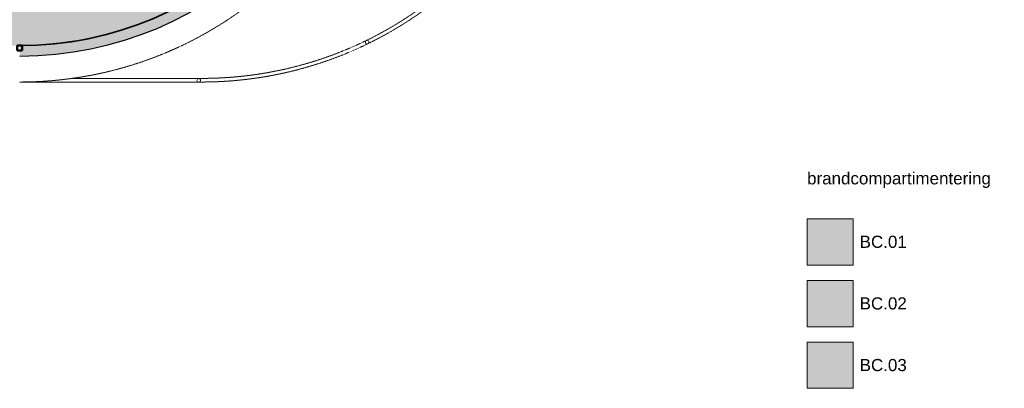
# Model space of a CAD drawing. Header units: millimetres. Extents: x 1000 to 188789, y -4122 to 39732.
# Tile 55 of 86: x 57700 to 98248, y -4122 to 11069. Entities that reach past the tile are written whole.
import ezdxf

# ---------------------------------------------------------------- set-up
doc = ezdxf.new("R2010")
doc.units = ezdxf.units.MM
doc.linetypes.add('THO_hhidden', pattern=[2.5, 1.5, -1])
doc.layers.add('A-AREA-BNDY', color=1, linetype='Continuous', lineweight=50, true_color=0xff0000)
doc.layers.add('A-DETL', color=7, linetype='Continuous', lineweight=13, true_color=0x00a600)
for name, color, linetype, lineweight in [('A-AREA-PATT', 7, 'Continuous', 13), ('A-FLOR', 7, 'Continuous', 18), ('A-WALL-PATT', 7, 'Continuous', 18), ('G-ANNO-LEGN', 7, 'Continuous', 13), ('I-WALL', 7, 'Continuous', 18), ('S-COLS', 7, 'Continuous', 13), ('S-COLS-SYMB', 7, 'Continuous', 50)]:
    doc.layers.add(name, color=color, linetype=linetype, lineweight=lineweight)
doc.styles.add('Arial_1', font='arial.ttf', dxfattribs={"height": 500})

# ---------------------------------------------------------------- blocks, each defined once
blk = doc.blocks.new('NLRS_28_SCO_UN_koker_gen_bcb - K200_200_12_5-2195922-00 begane grond _peil_ BC')
at = {"layer": 'S-COLS-SYMB'}
for p, q in [((-100, 100), (100, 100)), ((-100, 100), (-100, -100)), ((100, 100), (100, -100)), ((-100, -100), (100, -100))]:
    blk.add_line(p, q, dxfattribs=at)
blk = doc.blocks.new('NLRS_28_SCO_UN_houten kolom rond_gen_bcb - rond 150-V138-00 begane grond _peil_ BC')
at = {"layer": 'S-COLS', "lineweight": 18}
for start, end in [(0, 180), (180, 0)]:
    blk.add_arc((0, 0), 75, start, end, dxfattribs=at)
blk = doc.blocks.new('NLRS_28_SCO_UN_houten kolom rond_gen_bcb - rond 150-V139-00 begane grond _peil_ BC')
at = {"layer": 'S-COLS'}
h = blk.add_hatch(dxfattribs=at)
h.set_pattern_fill('FP_88', color=256, style=0, pattern_type=2)
h.set_pattern_definition([(199.6, (62459.46, -20173.32), (134.1806, -376.823), [])])
h.paths.add_polyline_path([(29, 69), (0, 75), (-29, 69), (-53, 53), (-69, 29), (-75, 0), (-69, -29), (-53, -53), (-29, -69), (0, -75), (29, -69), (53, -53), (69, -29), (75, 0), (69, 29), (53, 53)])
at = {"layer": 'S-COLS', "lineweight": 18}
for start, end in [(0, 180), (180, 0)]:
    blk.add_arc((0, 0), 75, start, end, dxfattribs=at)

msp = doc.modelspace()

# ---------------------------------------------------------------- hatches: boundary and pattern name
at = {"layer": 'A-AREA-PATT', "true_color": 0xf3fae6}
h = msp.add_hatch(color=7, dxfattribs=at)
h.paths.add_polyline_path([(57692, 10000), (58121, 10007), (58551, 10027), (59020, 10064), (59383, 10102), (59847, 10167), (60217, 10228), (60631, 10310), (61066, 10410), (61451, 10511), (61856, 10629), (62257, 10760), (62654, 10903), (63047, 11057), (63435, 11223), (63689, 11341), (60509, 18037), (55362, 18037), (55362, 14094), (55512, 14094), (55512, 15019), (55562, 15019), (55562, 13019), (55512, 13019), (55512, 13944), (55362, 13944), (55362, 10000), (57692, 10000)])
h.paths.add_polyline_path([(55237, 10000), (55237, 13944), (55088, 13944), (55088, 13019), (55038, 13019), (55038, 15019), (55088, 15019), (55088, 14094), (55237, 14094), (55237, 18037), (48162, 18037), (48162, 15162), (48762, 15162), (48762, 11562), (48162, 11562), (48162, 10000), (51547, 10000)])
h.paths.add_polyline_path([(63802, 11394), (64195, 11590), (64566, 11790), (64922, 11996), (65281, 12218), (65633, 12450), (65925, 12654), (66256, 12899), (66579, 13153), (66897, 13419), (67209, 13697), (67515, 13985), (67842, 14314), (68125, 14616), (68373, 14895), (68641, 15216), (68899, 15544), (69148, 15880), (69386, 16223), (69644, 16621), (69833, 16930), (70040, 17293), (70236, 17662), (70431, 18057), (70552, 18320), (67567, 19646), (67507, 19509), (68352, 19134), (68331, 19088), (66504, 19900), (66524, 19946), (67369, 19570), (67430, 19707), (63715, 21359), (60623, 18088), (61554, 16129), (62096, 16387), (63640, 13135), (63098, 12877), (63801, 11396)])
h.paths.add_polyline_path([(48582, 12277), (48600, 12280), (48617, 12287), (48632, 12299), (48644, 12316), (48650, 12329), (48652, 12354), (48650, 12603), (48645, 12618), (48631, 12637), (48618, 12647), (48613, 12651), (48598, 12656), (48582, 12657), (48327, 12656), (48306, 12647), (48292, 12636), (48285, 12627), (48279, 12618), (48274, 12603), (48272, 12587), (48272, 12347), (48275, 12329), (48282, 12312), (48299, 12293), (48307, 12287), (48329, 12279), (48342, 12277), (48554, 12277)])
h.paths.add_polyline_path([(62443, 12566), (60899, 15818), (61441, 16076), (62985, 12824), (62601, 12642)])
h.paths.add_polyline_path([(62263, 13283), (62281, 13284), (62299, 13289), (62525, 13398), (62535, 13406), (62543, 13416), (62551, 13432), (62555, 13451), (62554, 13468), (62549, 13486), (62438, 13716), (62422, 13730), (62412, 13736), (62397, 13741), (62383, 13742), (62359, 13738), (62353, 13736), (62122, 13624), (62108, 13609), (62103, 13599), (62097, 13584), (62096, 13570), (62100, 13548), (62109, 13526), (62213, 13311), (62217, 13306), (62229, 13295), (62252, 13285), (62263, 13283)])
h.paths.add_polyline_path([(62918, 13594), (62936, 13595), (62954, 13600), (63170, 13703), (63190, 13718), (63198, 13727), (63206, 13743), (63210, 13762), (63209, 13779), (63204, 13797), (63092, 14027), (63081, 14038), (63067, 14047), (63052, 14052), (63038, 14053), (63016, 14050), (63007, 14047), (62777, 13935), (62766, 13924), (62757, 13910), (62752, 13895), (62751, 13881), (62755, 13859), (62757, 13850), (62866, 13625), (62875, 13614), (62884, 13606), (62900, 13598), (62914, 13595)])
h.paths.add_polyline_path([(47018, 18100), (48002, 18100), (48002, 18162), (60522, 18162), (63637, 21458), (63637, 24448), (63762, 24450), (63762, 24474), (64162, 24474), (64162, 21734), (66720, 20597), (66721, 20597), (69919, 19176), (69757, 18810), (69757, 18810), (69919, 19176), (70759, 18803), (70922, 19226), (71061, 19621), (71188, 20021), (71304, 20424), (71407, 20832), (71499, 21244), (71578, 21661), (71646, 22082), (71693, 22437), (71737, 22858), (71767, 23272), (71786, 23686), (71791, 24125), (71785, 24524), (71767, 24935), (71736, 25352), (71684, 25833), (71637, 26182), (71569, 26594), (71489, 27004), (71397, 27412), (71293, 27817), (71177, 28218), (71049, 28616), (70909, 29010), (70759, 29397), (69919, 29024), (69757, 29390), (69757, 29390), (69919, 29024), (66720, 27604), (66720, 27603), (63979, 26384), (63816, 26750), (63762, 26726), (63762, 26412), (63637, 26412), (63637, 26742), (60522, 30037), (55200, 30037), (55200, 30100), (54166, 30100), (54166, 30037), (51762, 30037), (51762, 29598), (51700, 29598), (51700, 28564), (51762, 28564), (51762, 28162), (55362, 28162), (55362, 28000), (55237, 28000), (55237, 28037), (44562, 28037), (44562, 24200), (42162, 24200), (42162, 21525), (44562, 21525), (44562, 20162), (55237, 20162), (55237, 20200), (55362, 20200), (55362, 20037), (51400, 20037), (51400, 19637), (48400, 19637), (48400, 20037), (44562, 20037), (44562, 19636), (44500, 19636), (44500, 18602), (44562, 18602), (44562, 18162), (46968, 18162), (46968, 18100), (47015, 18100)])
h.paths.add_polyline_path([(63816, 21450), (63827, 21474), (63762, 21474), (63816, 21450)])
h.paths.add_polyline_path([(67190, 21637), (66647, 21637), (66648, 22970), (66773, 22970), (66773, 22162), (68772, 22162), (68772, 22037), (70357, 22037), (70357, 21637), (67261, 21637)])
h.paths.add_polyline_path([(55332, 21700), (55255, 21700), (55255, 22620), (55345, 22620), (55345, 21700)])
h.paths.add_polyline_path([(55332, 23000), (55255, 23000), (55255, 23920), (55345, 23920), (55345, 23000)])
h.paths.add_polyline_path([(68345, 24000), (66773, 24000), (66773, 24004), (66648, 24004), (66647, 24525), (70357, 24525), (70357, 24125), (68772, 24125), (68772, 24015), (68768, 24015), (68768, 24045), (68663, 24045), (68671, 24000), (68663, 24000)])
h.paths.add_polyline_path([(55332, 24300), (55255, 24300), (55255, 25220), (55345, 25220), (55345, 24300)])
h.paths.add_polyline_path([(63726, 24610), (63716, 24610), (63716, 25320), (63726, 25320), (63726, 24665)])
h.paths.add_polyline_path([(63726, 25540), (63716, 25540), (63716, 26250), (63726, 26250), (63726, 25701)])
h.paths.add_polyline_path([(55300, 25600), (55255, 25600), (55255, 26520), (55345, 26520), (55345, 25600), (55332, 25600)])
h.paths.add_polyline_path([(63715, 26842), (66818, 28221), (66757, 28358), (65912, 27982), (65891, 28028), (67719, 28840), (67739, 28794), (66894, 28419), (66955, 28281), (70552, 29880), (70421, 30164), (70200, 30606), (70004, 30970), (69792, 31336), (69573, 31691), (69346, 32035), (69110, 32372), (68864, 32701), (68608, 33024), (68343, 33338), (68065, 33649), (67786, 33944), (67494, 34234), (67180, 34530), (66887, 34789), (66536, 35080), (66248, 35307), (65853, 35597), (65569, 35795), (65195, 36038), (64854, 36246), (64499, 36448), (64130, 36644), (63801, 36804), (62633, 34344), (63175, 34086), (61631, 30834), (61089, 31091), (60623, 30112), (63637, 26924)])
h.paths.add_polyline_path([(55345, 26900), (55255, 26900), (55255, 27770), (55345, 27770)])
h.paths.add_polyline_path([(53360, 29816), (53334, 29819), (53310, 29829), (53289, 29845), (53360, 29916), (53430, 29845), (53410, 29829), (53386, 29819)])
h.paths.add_polyline_path([(52908, 29866), (52821, 29916), (52908, 29966), (52908, 29916)])
h.paths.add_polyline_path([(53360, 29916), (53289, 29987), (53310, 30003), (53334, 30013), (53360, 30016), (53386, 30013), (53410, 30003), (53430, 29987), (53378, 29935)])
h.paths.add_polyline_path([(54328, 30074), (54328, 30084), (55038, 30084), (55038, 30074), (54874, 30074)])
h.paths.add_polyline_path([(58201, 30162), (60510, 30164), (60976, 31145), (60434, 31402), (61978, 34654), (62520, 34397), (63689, 36860), (63305, 37034), (62924, 37192), (62539, 37340), (62149, 37476), (61737, 37606), (61359, 37714), (60960, 37815), (60557, 37905), (60152, 37983), (59744, 38049), (59335, 38104), (58866, 38150), (58513, 38176), (58099, 38194), (57535, 38200), (55362, 38200), (55362, 33056), (55512, 33056), (55512, 33981), (55562, 33981), (55562, 31981), (55512, 31981), (55512, 32906), (55362, 32906), (55362, 30162), (57940, 30162)])
h.paths.add_polyline_path([(62573, 33167), (62588, 33169), (62603, 33175), (62622, 33189), (62630, 33199), (62636, 33207), (62741, 33433), (62745, 33445), (62744, 33464), (62739, 33483), (62728, 33499), (62721, 33508), (62691, 33524), (62480, 33623), (62470, 33626), (62449, 33626), (62427, 33619), (62414, 33610), (62401, 33596), (62391, 33579), (62287, 33356), (62286, 33340), (62288, 33324), (62293, 33310), (62307, 33291), (62317, 33283), (62334, 33273), (62557, 33169)])
h.paths.add_polyline_path([(61918, 33478), (61934, 33480), (61957, 33491), (61963, 33495), (61973, 33505), (61985, 33527), (62087, 33744), (62090, 33754), (62089, 33775), (62082, 33797), (62078, 33805), (62059, 33823), (62036, 33835), (61825, 33934), (61816, 33937), (61794, 33937), (61775, 33931), (61764, 33926), (61748, 33909), (61741, 33898), (61632, 33667), (61631, 33651), (61633, 33635), (61643, 33612), (61648, 33606), (61657, 33596), (61679, 33584), (61902, 33480), (61907, 33480)])
at = {"layer": 'A-WALL-PATT', "true_color": 0x808080}
msp.add_hatch(color=8, dxfattribs=at).paths.add_polyline_path([(57700, 9570), (58122, 9576), (58544, 9595), (58966, 9625), (59386, 9668), (59805, 9723), (60223, 9791), (60638, 9870), (61050, 9962), (61460, 10065), (61867, 10180), (62270, 10308), (62669, 10446), (63064, 10597), (63523, 10789), (63840, 10931), (64221, 11116), (64596, 11311), (64965, 11517), (65382, 11768), (65684, 11960), (66034, 12198), (66376, 12445), (66712, 12703), (67039, 12969), (67359, 13246), (67671, 13531), (67974, 13826), (68268, 14129), (68554, 14441), (68872, 14812), (69118, 15116), (69355, 15424), (69602, 15766), (69839, 16116), (70066, 16472), (70283, 16835), (70489, 17204), (70684, 17579), (70868, 17959), (71053, 18374), (71228, 18800), (71353, 19130), (71507, 19576), (71619, 19933), (71734, 20339), (71838, 20749), (71929, 21162), (72009, 21577), (72076, 21994), (72131, 22413), (72174, 22834), (72205, 23255), (72223, 23677), (72230, 24100), (71800, 24100), (71793, 23677), (71774, 23255), (71742, 22834), (71698, 22413), (71641, 21994), (71571, 21577), (71486, 21144), (71395, 20749), (71288, 20339), (71169, 19933), (71037, 19530), (70894, 19130), (70765, 18800), (70572, 18345), (70559, 18317), (70385, 17944), (70176, 17533), (69998, 17204), (69783, 16835), (69547, 16456), (69354, 16164), (69097, 15800), (68830, 15446), (68616, 15176), (68351, 14862), (68077, 14555), (67794, 14256), (67503, 13966), (67203, 13684), (66895, 13411), (66579, 13147), (66256, 12893), (65925, 12648), (65587, 12413), (65243, 12187), (64854, 11950), (64535, 11768), (64172, 11574), (63748, 11363), (63691, 11336), (63315, 11167), (62934, 11008), (62549, 10860), (62160, 10724), (61766, 10599), (61370, 10486), (60970, 10385), (60567, 10295), (60162, 10217), (59755, 10151), (59346, 10097), (58936, 10054), (58524, 10024), (58112, 10006), (57700, 10000), (57700, 9576)])
at = {"layer": 'G-ANNO-LEGN', "true_color": 0xaaddd6}
msp.add_hatch(color=9, dxfattribs=at).paths.add_polyline_path([(90125, 2863), (92030, 2863), (92030, 958), (90125, 958)])
at = {"layer": 'G-ANNO-LEGN', "true_color": 0xfae6e9}
msp.add_hatch(color=7, dxfattribs=at).paths.add_polyline_path([(90125, 323), (92030, 323), (92030, -1582), (90125, -1582)])
at = {"layer": 'G-ANNO-LEGN', "true_color": 0xf3fae6}
msp.add_hatch(color=7, dxfattribs=at).paths.add_polyline_path([(90125, -2217), (92030, -2217), (92030, -4122), (90125, -4122)])

# ---------------------------------------------------------------- linework, layer by layer
at = {"layer": 'A-AREA-BNDY', "lineweight": 35}
msp.add_arc((57692, 24100), 14100, 270, 0, dxfattribs=at)
at = {"layer": 'A-DETL', "color": 7, "linetype": 'THO_hhidden'}
for p, q in [((65200, 8650), (59850, 8650)), ((65045, 8500), (57700, 8500)), ((65200, 8500), (65107, 8500))]:
    msp.add_line(p, q, dxfattribs=at)
for centre, radius, start, end in [((57692, 24100), 15600, 270, 90), ((65200, 24100), 15450, 270, 90), ((65200, 24100), 15600, 296.1352, 324.6415), ((65200, 24100), 15600, 270, 295.8903)]:
    msp.add_arc(centre, radius, start, end, dxfattribs=at)
at = {"layer": 'A-FLOR'}
for start, end in [(291.1579, 292.0433), (286.0612, 286.9562), (287.7608, 288.6519), (289.4596, 290.3476), (277.5349, 278.4779), (279.2473, 280.1735), (280.9545, 281.8692), (282.6586, 283.5648), (284.3606, 285.2605), (270, 271.6956), (272.2605, 273.3911), (274.0688, 275.0867), (275.8126, 276.7823)]:
    msp.add_arc((57700, 24100), 14100, start, end, dxfattribs=at)
at = {"layer": 'G-ANNO-LEGN'}
for p, q in [((90125, 2863), (90125, 958)), ((92030, 2863), (90125, 2863)), ((92030, 958), (92030, 2863)), ((90125, 958), (92030, 958)), ((90125, 323), (90125, -1582)), ((92030, 323), (90125, 323)), ((92030, -1582), (92030, 323)), ((90125, -1582), (92030, -1582)), ((90125, -2217), (90125, -4122)), ((92030, -2217), (90125, -2217)), ((92030, -4122), (92030, -2217)), ((90125, -4122), (92030, -4122))]:
    msp.add_line(p, q, dxfattribs=at)
at = {"layer": 'I-WALL', "lineweight": 25, "flags": 128}
msp.add_lwpolyline([(63691, 11336), (63315, 11167), (62934, 11008), (62549, 10860), (62160, 10724), (61766, 10599), (61370, 10486), (60970, 10385), (60567, 10295), (60162, 10217), (59755, 10151), (59346, 10097), (58936, 10054), (58524, 10024), (58112, 10006), (57700, 10000)], dxfattribs=at)
at = {"layer": 'I-WALL', "lineweight": 25}
msp.add_arc((57700, 24100), 14530, 270, 0, dxfattribs=at)

# ---------------------------------------------------------------- block references
at = {"layer": 'S-COLS', "lineweight": 18}
for name, p, rotation in [('NLRS_28_SCO_UN_houten kolom rond_gen_bcb - rond 150-V138-00 begane grond _peil_ BC', (72011, 10144), 225.720002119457), ('NLRS_28_SCO_UN_houten kolom rond_gen_bcb - rond 150-V139-00 begane grond _peil_ BC', (65075, 8568), 205.3999984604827)]:
    msp.add_blockref(name, p, dxfattribs=dict(at, rotation=rotation))
at = {"layer": 'S-COLS-SYMB'}
msp.add_blockref('NLRS_28_SCO_UN_koker_gen_bcb - K200_200_12_5-2195922-00 begane grond _peil_ BC', (57700, 9900), dxfattribs=at)

# ---------------------------------------------------------------- texts
at = {"layer": 'G-ANNO-LEGN', "char_height": 500, "attachment_point": 1, "line_spacing_factor": 0.941778, "style": 'Arial_1', "bg_fill": 3, "box_fill_scale": 1.25, "bg_fill_color": 256, "bg_fill_true_color": 13158600, "bg_fill_transparency": 0}
for s, insert, width in [('brandcompartimentering', (90125, 4782), 9050.49), ('BC.01', (92291, 2167), 2320.05), ('BC.02', (92291, -373), 2320.05), ('BC.03', (92291, -2913), 2320.05)]:
    msp.add_mtext(s, dxfattribs=dict(at, insert=insert, width=width))

doc.saveas('drawing.dxf')
